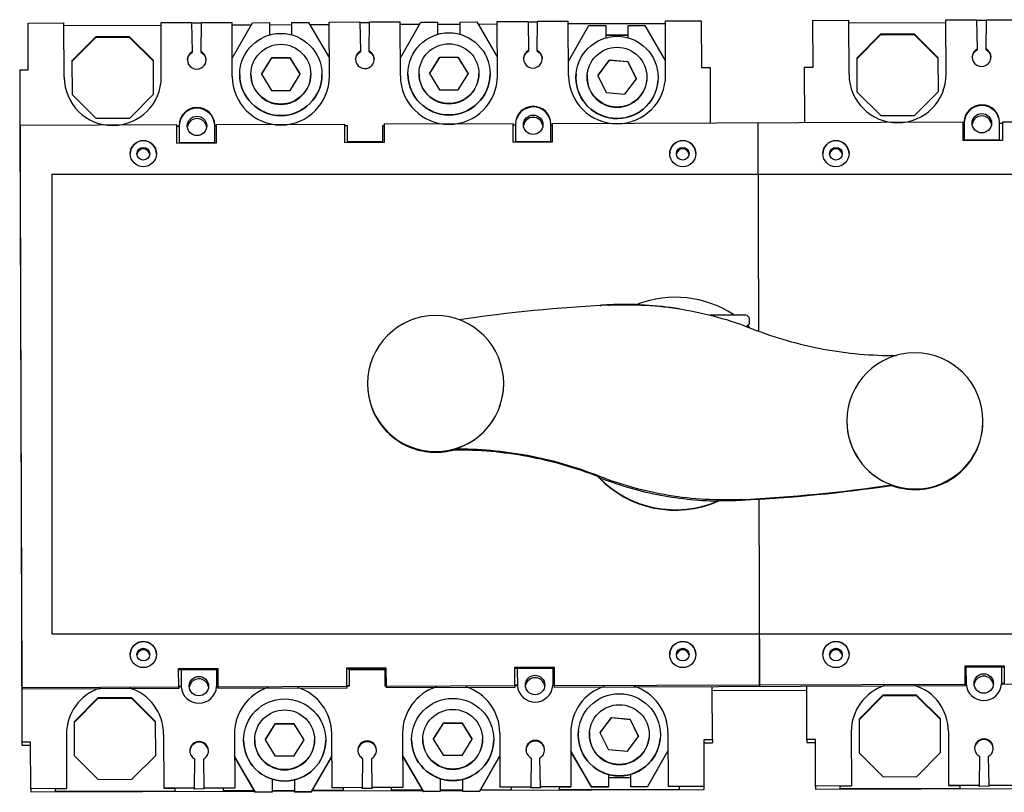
# Model space of a CAD drawing. Header units: millimetres. Extents: x 55 to 450, y 247 to 454.
# Tile 1 of 2: x 55 to 318, y 247 to 454. Entities that reach past the tile are written whole.
import ezdxf

# ---------------------------------------------------------------- set-up
doc = ezdxf.new("R2010")
doc.units = ezdxf.units.MM
doc.header["$LTSCALE"] = 45.890032
doc.layers.get('0').update_dxf_attribs({"linetype": 'CONTINUOUS'})

msp = doc.modelspace()

# ---------------------------------------------------------------- linework, layer by layer
at = {"color": 7, "linetype": 'Continuous'}
for p, q in [((148.22, 453.32), (156.43, 453.35)), ((156.48, 438.85), (156.43, 453.35)), ((182.43, 453.44), (190.66, 453.47)), ((182.48, 438.9), (182.43, 453.44)), ((190.66, 453.47), (190.8, 445.68)), ((193.12, 445.69), (193.21, 453.48)), ((193.21, 453.48), (201.43, 453.5)), ((201.48, 439.01), (201.43, 453.5)), ((227.43, 453.59), (237.03, 453.63)), ((227.48, 439.05), (227.43, 453.59)), ((237.03, 453.63), (237.08, 441.13)), ((266.93, 453.73), (276.53, 453.76)), ((266.98, 441.23), (266.93, 453.73)), ((276.58, 439.26), (276.53, 453.76)), ((302.53, 453.85), (310.71, 453.88)), ((302.58, 439.31), (302.53, 453.85)), ((310.71, 453.88), (310.85, 446.06)), ((313.36, 453.66), (310.71, 453.66)), ((313.27, 446.07), (313.36, 453.89)), ((313.36, 453.89), (321.53, 453.91)), ((56.83, 453.01), (66.43, 453.04)), ((56.88, 440.51), (56.83, 453.01)), ((66.48, 438.54), (66.43, 453.04)), ((66.44, 452.38), (92.44, 452.47)), ((92.43, 453.13), (100.61, 453.16)), ((92.48, 438.59), (92.43, 453.13)), ((100.61, 453.16), (100.75, 445.35)), ((103.26, 452.95), (100.61, 452.94)), ((103.17, 445.36), (103.26, 453.17)), ((103.26, 453.17), (111.43, 453.2)), ((111.48, 438.7), (111.43, 453.2)), ((111.44, 452.54), (116.62, 452.56)), ((111.47, 443.57), (116.93, 453.11)), ((116.93, 453.11), (121.43, 453.12)), ((121.43, 453.12), (121.44, 449.75)), ((121.43, 452.57), (127.43, 452.59)), ((127.43, 453.15), (131.93, 453.16)), ((127.44, 449.77), (127.43, 453.15)), ((131.93, 453.16), (137.47, 443.65)), ((132.25, 452.61), (137.44, 452.63)), ((137.43, 453.29), (145.66, 453.31)), ((137.48, 438.74), (137.43, 453.29)), ((145.66, 453.31), (145.79, 445.53)), ((148.22, 453.1), (145.66, 453.09)), ((148.13, 445.53), (148.22, 453.32)), ((156.44, 452.69), (161.63, 452.71)), ((156.47, 443.73), (161.96, 453.28)), ((161.96, 453.28), (166.46, 453.28)), ((166.46, 453.28), (166.46, 449.91)), ((166.46, 452.73), (172.46, 452.75)), ((172.46, 453.29), (176.96, 453.3)), ((172.46, 449.92), (172.46, 453.29)), ((176.96, 453.3), (182.47, 443.79)), ((177.27, 452.76), (182.44, 452.78)), ((193.21, 453.25), (190.66, 453.25)), ((201.44, 452.85), (227.44, 452.93)), ((201.47, 442.78), (206.95, 452.32)), ((206.95, 452.32), (211.45, 452.34)), ((211.45, 452.34), (211.46, 449)), ((217.45, 452.35), (221.95, 452.36)), ((217.46, 448.95), (217.45, 452.35)), ((221.95, 452.36), (227.47, 442.85)), ((276.54, 453.1), (302.54, 453.19)), ((74.93, 449.31), (68.57, 442.91)), ((68.57, 442.75), (74.93, 449.15)), ((83.96, 449.34), (74.93, 449.31)), ((74.93, 449.31), (74.93, 449.15)), ((83.96, 449.18), (74.93, 449.15)), ((83.96, 449.34), (83.96, 449.18)), ((90.37, 442.98), (83.96, 449.34)), ((83.96, 449.18), (90.37, 442.82)), ((217.46, 449.8), (211.46, 449.78)), ((211.46, 449.75), (217.46, 449.77)), ((285.03, 450.03), (278.67, 443.62)), ((278.67, 443.46), (285.03, 449.87)), ((294.06, 450.06), (285.03, 450.03)), ((285.03, 450.03), (285.03, 449.87)), ((294.06, 449.9), (285.03, 449.87)), ((294.06, 450.06), (294.06, 449.9)), ((300.47, 443.7), (294.06, 450.06)), ((294.06, 449.9), (300.47, 443.54)), ((145.79, 445.53), (145.79, 445.3)), ((148.13, 445.31), (148.13, 445.53)), ((190.8, 445.68), (190.8, 445.46)), ((193.12, 445.47), (193.12, 445.69)), ((310.85, 446.06), (310.85, 445.84)), ((313.27, 445.85), (313.27, 446.07)), ((68.57, 442.91), (68.6, 433.88)), ((90.4, 433.95), (90.37, 442.98)), ((99.47, 443.17), (99.47, 443.16)), ((100.75, 445.35), (100.75, 445.12)), ((103.17, 445.13), (103.17, 445.36)), ((104.47, 443.17), (104.47, 443.17)), ((121.98, 443.67), (119.28, 439.32)), ((119.3, 439.29), (121.98, 443.62)), ((121.98, 443.67), (121.98, 443.62)), ((126.98, 443.67), (121.98, 443.67)), ((126.98, 443.62), (121.98, 443.62)), ((126.98, 443.67), (126.98, 443.62)), ((129.68, 439.32), (126.98, 443.67)), ((126.98, 443.62), (129.66, 439.29)), ((144.47, 443.32), (144.47, 443.31)), ((149.47, 443.32), (149.47, 443.33)), ((166.98, 443.82), (164.28, 439.47)), ((164.3, 439.45), (166.98, 443.77)), ((166.98, 443.82), (166.98, 443.77)), ((171.98, 443.82), (166.98, 443.82)), ((171.98, 443.77), (166.98, 443.77)), ((171.98, 443.82), (171.98, 443.77)), ((174.68, 439.47), (171.98, 443.82)), ((171.98, 443.77), (174.66, 439.45)), ((189.47, 443.47), (189.47, 443.46)), ((194.47, 443.47), (194.47, 443.48)), ((212.37, 443.08), (209.3, 438.98)), ((209.32, 438.95), (212.37, 443.02)), ((212.37, 443.08), (212.37, 443.02)), ((217.35, 442.64), (212.37, 443.08)), ((217.35, 442.59), (212.37, 443.02)), ((278.67, 443.62), (278.7, 434.6)), ((300.5, 434.67), (300.47, 443.7)), ((309.57, 443.88), (309.57, 443.87)), ((314.57, 443.88), (314.57, 443.89)), ((54.58, 440.5), (56.88, 440.51)), ((54.58, 440.5), (55.19, 260.51)), ((217.35, 442.64), (217.35, 442.59)), ((219.66, 438.07), (217.35, 442.64)), ((217.35, 442.59), (219.65, 438.05)), ((237.08, 441.13), (239.38, 441.13)), ((239.38, 441.13), (239.43, 426.3)), ((264.68, 441.22), (266.98, 441.23)), ((264.73, 426.39), (264.68, 441.22)), ((119.28, 439.32), (121.98, 434.97)), ((126.98, 434.97), (129.68, 439.32)), ((164.28, 439.47), (166.98, 435.12)), ((171.98, 435.12), (174.68, 439.47)), ((209.3, 438.98), (211.61, 434.41)), ((216.6, 433.98), (219.66, 438.07)), ((222.45, 437.76), (222.45, 437.83)), ((121.98, 434.97), (126.98, 434.97)), ((166.98, 435.12), (171.98, 435.12)), ((68.6, 433.88), (75, 427.51)), ((84.03, 427.55), (90.4, 433.95)), ((211.61, 434.41), (216.6, 433.98)), ((278.7, 434.6), (285.1, 428.23)), ((294.13, 428.26), (300.5, 434.67)), ((75, 427.51), (84.03, 427.55)), ((285.1, 428.23), (294.13, 428.26)), ((54.63, 425.28), (54.73, 425.28)), ((54.73, 425.67), (96.63, 425.81)), ((55.24, 275.08), (54.73, 425.67)), ((96.65, 420.82), (96.63, 425.81)), ((96.63, 425.42), (97.28, 425.43)), ((97.28, 425.65), (97.29, 421.03)), ((106.79, 421.06), (106.78, 425.68)), ((106.78, 425.46), (107.13, 425.46)), ((107.13, 425.85), (141.63, 425.97)), ((107.13, 425.85), (107.15, 420.84)), ((141.65, 420.97), (141.63, 425.97)), ((141.63, 425.58), (142.29, 425.58)), ((142.3, 421.18), (142.29, 425.58)), ((151.8, 421.21), (151.79, 425.61)), ((151.79, 425.61), (152.13, 425.61)), ((152.13, 426), (186.63, 426.12)), ((152.13, 426), (152.15, 421)), ((186.65, 421.13), (186.63, 426.12)), ((186.63, 425.73), (187.28, 425.73)), ((187.28, 425.96), (187.29, 421.33)), ((196.79, 421.37), (196.78, 425.99)), ((196.78, 425.77), (197.13, 425.77)), ((197.13, 426.16), (307.13, 426.53)), ((197.13, 426.16), (197.15, 421.15)), ((252.13, 426.34), (252.32, 370.72)), ((252.14, 426.34), (252.17, 412.56)), ((307.15, 421.54), (307.13, 426.53)), ((307.13, 426.14), (307.38, 426.14)), ((307.38, 426.37), (307.39, 421.74)), ((316.89, 421.78), (316.88, 426.4)), ((316.88, 426.18), (317.63, 426.18)), ((317.63, 426.57), (352.13, 426.69)), ((317.63, 426.57), (317.65, 421.56)), ((307.39, 421.74), (316.89, 421.78)), ((107.14, 420.85), (96.64, 420.81)), ((97.29, 421.03), (106.79, 421.06)), ((152.14, 421), (141.64, 420.97)), ((151.8, 421.21), (142.3, 421.18)), ((197.14, 421.16), (186.64, 421.12)), ((187.29, 421.33), (196.79, 421.37)), ((317.64, 421.57), (307.14, 421.53)), ((63.22, 412.56), (63.22, 289.5)), ((63.22, 412.56), (441.92, 412.56)), ((212.22, 377.57), (212.43, 377.58)), ((212.23, 377.49), (212.43, 377.5)), ((248.91, 374.78), (239.37, 374.78)), ((249.91, 372.56), (249, 371.65)), ((249.09, 371.63), (249.91, 372.45)), ((249.91, 372.45), (249.91, 373.78)), ((170.87, 338.94), (170.87, 338.78)), ((209.47, 331.75), (209.47, 331.6)), ((209.47, 331.6), (209.61, 331.54)), ((209.61, 331.54), (209.61, 331.39)), ((287.92, 329.38), (287.92, 329.22)), ((241.34, 325.2), (241.34, 325.04)), ((247.79, 325.45), (247.79, 325.29)), ((252.47, 325.6), (252.64, 275.75)), ((63.22, 289.5), (441.92, 289.5)), ((252.64, 275.75), (252.6, 289.5)), ((97.13, 280.22), (107.63, 280.26)), ((97.14, 275.22), (97.13, 280.23)), ((107.63, 279.87), (97.13, 279.83)), ((97.78, 279.83), (97.79, 275.31)), ((107.28, 279.87), (107.29, 275.34)), ((107.63, 280.25), (107.64, 275.26)), ((142.13, 280.37), (152.63, 280.41)), ((142.14, 275.37), (142.13, 280.38)), ((152.63, 280.02), (142.13, 279.98)), ((142.79, 279.99), (142.8, 275.46)), ((152.29, 279.89), (142.79, 279.86)), ((152.29, 280.02), (152.3, 275.49)), ((152.63, 280.4), (152.64, 275.41)), ((187.13, 280.53), (197.63, 280.56)), ((187.14, 275.53), (187.13, 280.53)), ((197.63, 280.17), (187.13, 280.14)), ((187.78, 280.14), (187.79, 275.61)), ((197.28, 280.17), (197.29, 275.65)), ((197.63, 280.56), (197.64, 275.56)), ((307.63, 280.94), (318.13, 280.97)), ((307.64, 275.94), (307.63, 280.94)), ((318.13, 280.59), (307.63, 280.55)), ((307.88, 280.55), (307.89, 276.02)), ((317.38, 280.58), (317.39, 276.06)), ((318.13, 280.97), (318.14, 275.97)), ((55.24, 275.29), (55.14, 275.29)), ((55.24, 275.16), (55.14, 275.16)), ((97.14, 275.22), (55.24, 275.08)), ((55.24, 275.08), (55.24, 274.69)), ((97.14, 274.83), (55.24, 274.69)), ((97.79, 275.43), (97.14, 275.43)), ((97.79, 275.31), (97.14, 275.3)), ((97.14, 275.22), (97.14, 274.83)), ((100.01, 275.43), (100.01, 275.44)), ((105.07, 275.46), (105.07, 275.45)), ((107.64, 275.47), (107.29, 275.47)), ((107.64, 275.34), (107.29, 275.34)), ((142.14, 275.37), (107.64, 275.26)), ((107.64, 275.26), (107.64, 274.87)), ((142.14, 274.98), (107.64, 274.87)), ((142.8, 275.59), (142.14, 275.58)), ((142.8, 275.46), (142.14, 275.46)), ((142.14, 275.37), (142.14, 274.98)), ((152.64, 275.62), (152.3, 275.62)), ((152.64, 275.49), (152.3, 275.49)), ((187.14, 275.53), (152.64, 275.41)), ((152.64, 275.41), (152.64, 275.02)), ((187.14, 275.14), (152.64, 275.02)), ((187.79, 275.74), (187.14, 275.74)), ((187.79, 275.61), (187.14, 275.61)), ((187.14, 275.53), (187.14, 275.14)), ((190.01, 275.74), (190.01, 275.75)), ((195.07, 275.77), (195.07, 275.76)), ((197.64, 275.77), (197.29, 275.77)), ((197.64, 275.65), (197.29, 275.65)), ((307.64, 275.94), (197.64, 275.56)), ((197.64, 275.56), (197.64, 275.17)), ((307.64, 275.55), (197.64, 275.17)), ((239.99, 261.14), (239.94, 275.32)), ((239.94, 274.36), (265.24, 274.45)), ((252.64, 275.75), (252.64, 275.36)), ((252.64, 275.75), (252.64, 275.36)), ((265.29, 261.23), (265.24, 275.4)), ((307.89, 276.15), (307.64, 276.15)), ((307.89, 276.02), (307.64, 276.02)), ((307.64, 275.94), (307.64, 275.55)), ((310.11, 276.15), (310.11, 276.16)), ((315.17, 276.18), (315.17, 276.17)), ((318.14, 276.19), (317.39, 276.18)), ((318.14, 276.06), (317.39, 276.06)), ((352.64, 276.09), (318.14, 275.97)), ((75.53, 272.32), (69.17, 265.91)), ((69.17, 265.75), (75.53, 272.16)), ((84.56, 272.35), (75.53, 272.32)), ((75.53, 272.32), (75.53, 272.16)), ((84.56, 272.19), (75.53, 272.16)), ((84.56, 272.35), (84.56, 272.19)), ((90.97, 265.99), (84.56, 272.35)), ((84.56, 272.19), (90.97, 265.83)), ((285.63, 273.04), (279.27, 266.63)), ((279.27, 266.47), (285.63, 272.88)), ((294.66, 273.07), (285.63, 273.04)), ((285.63, 273.04), (285.63, 272.88)), ((294.66, 272.91), (285.63, 272.88)), ((301.07, 266.71), (294.66, 273.07)), ((294.66, 273.07), (294.66, 272.91)), ((294.66, 272.91), (301.07, 266.55)), ((213.02, 267.11), (209.91, 263.04)), ((209.93, 263.01), (213.02, 267.06)), ((213.02, 267.11), (218, 266.62)), ((213.02, 267.06), (213.02, 267.11)), ((213.02, 267.06), (218, 266.57)), ((220.26, 262.02), (218, 266.62)), ((218, 266.57), (218, 266.62)), ((218, 266.57), (220.24, 262)), ((279.27, 266.63), (279.3, 257.6)), ((301.1, 257.68), (301.07, 266.71)), ((69.17, 265.91), (69.2, 256.89)), ((91, 256.96), (90.97, 265.99)), ((122.99, 265.48), (120.29, 261.13)), ((120.31, 261.1), (122.99, 265.43)), ((122.99, 265.43), (122.99, 265.48)), ((122.99, 265.48), (127.99, 265.48)), ((122.99, 265.43), (127.99, 265.43)), ((130.69, 261.13), (127.99, 265.48)), ((127.99, 265.43), (127.99, 265.48)), ((127.99, 265.43), (130.67, 261.1)), ((167.99, 265.63), (165.29, 261.28)), ((165.3, 261.26), (167.99, 265.58)), ((167.99, 265.58), (167.99, 265.63)), ((167.99, 265.63), (172.99, 265.63)), ((167.99, 265.58), (172.99, 265.58)), ((175.69, 261.28), (172.99, 265.63)), ((172.99, 265.58), (172.99, 265.63)), ((172.99, 265.58), (175.67, 261.26)), ((67.09, 262.6), (67.13, 248.05)), ((93.09, 262.64), (93.13, 248.14)), ((112.09, 262.75), (112.13, 248.21)), ((120.29, 261.13), (122.99, 256.78)), ((127.99, 256.78), (130.69, 261.13)), ((138.08, 262.79), (138.13, 248.3)), ((157.08, 262.9), (157.13, 248.36)), ((165.29, 261.28), (167.99, 256.93)), ((172.99, 256.93), (175.69, 261.28)), ((183.08, 262.95), (183.13, 248.45)), ((202.08, 263.06), (202.13, 248.51)), ((209.91, 263.04), (212.17, 258.45)), ((217.15, 257.96), (220.26, 262.02)), ((223.05, 261.75), (223.05, 261.68)), ((228.08, 263.1), (228.13, 248.6)), ((239.99, 261.14), (237.69, 261.13)), ((237.69, 261.13), (237.73, 248.64)), ((239.99, 261.14), (239.99, 260.31)), ((267.59, 261.24), (265.29, 261.23)), ((265.29, 261.23), (265.29, 260.4)), ((267.63, 248.74), (267.59, 261.24)), ((277.18, 263.31), (277.23, 248.77)), ((303.18, 263.36), (303.23, 248.86)), ((57.49, 260.52), (55.19, 260.51)), ((55.19, 260.51), (55.19, 259.68)), ((55.19, 259.68), (57.5, 259.69)), ((57.53, 248.02), (57.49, 260.52)), ((145.1, 258.33), (145.1, 258.32)), ((150.1, 258.33), (150.1, 258.34)), ((190.1, 258.48), (190.1, 258.47)), ((195.1, 258.48), (195.1, 258.49)), ((217.15, 257.96), (212.17, 258.45)), ((237.69, 260.3), (239.99, 260.31)), ((265.29, 260.4), (267.59, 260.4)), ((310.2, 258.89), (310.2, 258.88)), ((315.2, 258.89), (315.2, 258.9)), ((69.2, 256.89), (75.61, 250.52)), ((84.64, 250.55), (91, 256.96)), ((100.1, 258.17), (100.1, 258.16)), ((101.38, 255.99), (101.29, 248.17)), ((103.97, 248.18), (103.83, 256)), ((105.1, 258.17), (105.1, 258.18)), ((117.64, 247.12), (112.11, 256.62)), ((112.11, 256.57), (117.64, 247.07)), ((127.99, 256.78), (122.99, 256.78)), ((138.11, 256.72), (132.64, 247.17)), ((132.64, 247.12), (138.11, 256.67)), ((146.38, 256.15), (146.29, 248.32)), ((148.97, 248.33), (148.84, 256.16)), ((162.64, 247.27), (157.11, 256.78)), ((157.11, 256.72), (162.64, 247.22)), ((172.99, 256.93), (167.99, 256.93)), ((183.11, 256.87), (177.64, 247.32)), ((177.64, 247.27), (183.11, 256.82)), ((191.48, 256.25), (191.39, 248.48)), ((193.97, 248.49), (193.83, 256.31)), ((207.67, 248.51), (202.1, 258.01)), ((202.1, 257.96), (207.67, 248.45)), ((228.1, 258.14), (222.67, 248.6)), ((222.67, 248.55), (228.1, 258.09)), ((279.3, 257.6), (285.71, 251.24)), ((294.74, 251.27), (301.1, 257.68)), ((311.48, 256.71), (311.39, 248.89)), ((314.07, 248.9), (313.93, 256.72)), ((75.61, 250.52), (84.64, 250.55)), ((122.12, 250.61), (122.14, 247.08)), ((128.12, 250.46), (128.14, 247.1)), ((167.12, 250.77), (167.14, 247.24)), ((173.12, 250.62), (173.14, 247.26)), ((212.15, 251.95), (212.17, 248.53)), ((212.16, 250.99), (218.16, 251.01)), ((218.17, 248.57), (218.15, 251.94)), ((285.71, 251.24), (294.74, 251.27)), ((67.13, 248.05), (57.53, 248.02)), ((57.53, 248.02), (57.53, 247.2)), ((67.13, 248.02), (64.03, 248.01)), ((64.03, 248.01), (64.03, 247.38)), ((101.29, 248.17), (93.13, 248.14)), ((96.23, 248.12), (93.13, 248.11)), ((96.23, 247.49), (96.23, 248.12)), ((101.29, 247.95), (101.29, 248.17)), ((103.97, 247.96), (101.29, 247.95)), ((112.13, 248.21), (103.97, 248.18)), ((103.97, 247.96), (103.97, 248.18)), ((112.13, 248.18), (109.03, 248.17)), ((109.03, 248.17), (109.03, 247.54)), ((146.29, 248.32), (138.13, 248.3)), ((141.23, 248.28), (138.13, 248.26)), ((141.23, 247.65), (141.23, 248.28)), ((146.29, 248.1), (146.29, 248.32)), ((148.97, 248.11), (146.29, 248.1)), ((157.13, 248.36), (148.97, 248.33)), ((148.97, 248.11), (148.97, 248.33)), ((157.13, 248.33), (154.03, 248.32)), ((154.03, 248.32), (154.03, 247.69)), ((167.13, 247.74), (173.13, 247.76)), ((177.83, 247.61), (237.73, 247.81)), ((177.92, 247.77), (186.23, 247.8)), ((191.39, 248.48), (183.13, 248.45)), ((186.23, 248.43), (183.13, 248.42)), ((186.23, 247.8), (186.23, 248.43)), ((191.39, 248.25), (191.39, 248.48)), ((193.97, 248.26), (191.39, 248.25)), ((202.13, 248.51), (193.97, 248.49)), ((193.97, 248.26), (193.97, 248.49)), ((202.13, 248.48), (199.03, 248.47)), ((199.03, 248.47), (199.03, 247.84)), ((199.03, 247.84), (231.23, 247.95)), ((212.17, 248.53), (207.67, 248.51)), ((207.67, 248.51), (207.67, 248.45)), ((212.17, 248.48), (207.67, 248.45)), ((212.17, 248.53), (212.17, 248.48)), ((222.67, 248.6), (218.17, 248.57)), ((218.17, 248.57), (218.17, 248.52)), ((222.67, 248.55), (218.17, 248.52)), ((222.67, 248.6), (222.67, 248.55)), ((237.73, 248.64), (228.13, 248.6)), ((231.23, 248.58), (228.13, 248.57)), ((231.23, 247.95), (231.23, 248.58)), ((237.73, 248.64), (237.73, 247.81)), ((277.23, 248.77), (267.63, 248.74)), ((267.63, 248.74), (267.63, 247.92)), ((267.63, 247.92), (327.54, 248.12)), ((277.23, 248.74), (274.13, 248.73)), ((274.13, 248.73), (274.13, 248.1)), ((274.13, 248.1), (306.33, 248.21)), ((311.39, 248.89), (303.23, 248.86)), ((306.33, 248.84), (303.23, 248.83)), ((306.33, 248.21), (306.33, 248.84)), ((311.39, 248.66), (311.39, 248.89)), ((314.07, 248.67), (311.39, 248.66)), ((322.23, 248.92), (314.07, 248.9)), ((314.07, 248.67), (314.07, 248.9)), ((57.53, 247.2), (117.44, 247.4)), ((64.03, 247.38), (96.23, 247.49)), ((109.03, 247.54), (117.35, 247.57)), ((122.14, 247.13), (117.64, 247.12)), ((117.64, 247.12), (117.64, 247.07)), ((122.14, 247.08), (117.64, 247.07)), ((122.13, 247.58), (128.13, 247.6)), ((122.14, 247.42), (128.14, 247.44)), ((132.64, 247.17), (128.14, 247.15)), ((132.64, 247.12), (128.14, 247.1)), ((132.64, 247.17), (132.64, 247.12)), ((132.83, 247.46), (162.44, 247.56)), ((132.92, 247.62), (141.23, 247.65)), ((154.03, 247.69), (162.35, 247.72)), ((167.14, 247.29), (162.64, 247.27)), ((162.64, 247.27), (162.64, 247.22)), ((167.14, 247.24), (162.64, 247.22)), ((167.14, 247.57), (173.14, 247.59)), ((177.64, 247.32), (173.14, 247.31)), ((177.64, 247.27), (173.14, 247.26)), ((177.64, 247.32), (177.64, 247.27))]:
    msp.add_line(p, q, dxfattribs=at)
for centre, radius in [((124.48, 439.25), 11), ((169.48, 439.41), 11), ((214.48, 438.46), 11), ((124.48, 439.32), 8), ((169.48, 439.47), 8), ((214.48, 438.53), 8), ((102.03, 425.48), 2.6), ((192.03, 425.79), 2.6), ((312.13, 426.2), 2.6), ((87.67, 418.05), 3.5), ((87.67, 418.02), 1.7), ((232.07, 418.05), 3.5), ((232.07, 418.02), 1.7), ((273.07, 418.05), 3.5), ((273.07, 418.02), 1.7), ((87.67, 283.95), 3.5), ((232.07, 283.95), 3.5), ((273.07, 283.95), 3.5), ((87.67, 283.93), 1.7), ((232.07, 283.93), 1.7), ((273.07, 283.93), 1.7), ((102.54, 275.49), 2.6), ((192.54, 275.79), 2.6), ((312.64, 276.2), 2.6), ((125.49, 261.06), 11), ((170.49, 261.22), 11), ((215.08, 262.47), 11), ((125.49, 261.13), 8), ((170.49, 261.28), 8), ((215.08, 262.53), 8)]:
    msp.add_circle(centre, radius, dxfattribs=at)
for centre, radius, start, end in [((101.97, 443.17), 2.5, 180.1991, 299.2271), ((146.97, 443.32), 2.5, 180.199, 298.0125), ((191.97, 443.47), 2.5, 180.199, 297.883), ((312.07, 443.88), 2.5, 180.1991, 299.2271), ((79.48, 438.59), 13, 180.198, 359.9976), ((124.48, 438.74), 13, 180.198, 359.9976), ((124.48, 439.24), 11, 180.0023, 359.9977), ((124.48, 439.25), 8, 180.0024, 359.9976), ((169.48, 438.9), 13, 180.198, 359.9976), ((169.48, 439.39), 11, 180.0023, 359.9977), ((169.48, 439.41), 8, 180.0024, 359.9976), ((214.48, 439.05), 13, 180.198, 359.9976), ((214.48, 438.44), 11, 175.0085, 355.0039), ((214.48, 438.46), 8, 175.0085, 355.0039), ((289.58, 439.31), 13, 180.198, 359.9976), ((102.03, 425.67), 4.75, 0.199, 180.1923), ((102.03, 425.48), 4.75, 2.4047, 177.984), ((192.03, 425.97), 4.75, 0.199, 180.1923), ((192.03, 425.79), 4.75, 2.4047, 177.984), ((312.13, 426.38), 4.75, 0.1989, 178.6487), ((312.13, 426.2), 4.75, 2.4045, 176.4252), ((102.03, 424.85), 2.6, 13.5308, 166.8162), ((192.03, 425.15), 2.6, 13.5308, 166.8162), ((312.13, 425.56), 2.6, 13.5308, 166.8162), ((102.05, 424.84), 2.62, 166.8459, 172.8547), ((102.01, 424.84), 2.62, 7.3853, 13.5016), ((192.05, 425.15), 2.62, 166.8459, 172.8547), ((192.01, 425.15), 2.62, 7.3853, 13.5016), ((312.08, 426.38), 4.7, 178.6349, 180.1948), ((312.15, 425.56), 2.62, 166.8459, 172.8547), ((312.11, 425.56), 2.62, 7.3853, 13.5016), ((87.67, 418.02), 3.5, 0.0033, 179.9967), ((87.67, 417.66), 1.7, 11.4252, 168.5581), ((87.67, 417.62), 1.7, 12.8086, 167.1735), ((87.67, 417.66), 1.7, 89.9949, 99.8827), ((87.67, 417.66), 1.7, 80.1208, 90.0018), ((232.07, 418.02), 3.5, 0.0033, 179.9967), ((232.07, 417.66), 1.7, 11.4252, 168.5581), ((232.07, 417.62), 1.7, 12.8086, 167.1735), ((232.07, 417.66), 1.7, 89.9949, 99.8827), ((232.07, 417.66), 1.7, 80.1208, 90.0018), ((273.07, 418.02), 3.5, 0.0033, 179.9967), ((273.07, 417.66), 1.7, 11.4252, 168.5581), ((273.07, 417.62), 1.7, 12.8086, 167.1735), ((273.07, 417.66), 1.7, 89.9949, 99.8827), ((273.07, 417.66), 1.7, 80.1208, 90.0018), ((87.68, 417.65), 1.71, 124.1936, 139.717), ((87.66, 417.65), 1.71, 40.2826, 55.8045), ((232.08, 417.65), 1.71, 124.1936, 139.717), ((232.06, 417.65), 1.71, 40.2826, 55.8045), ((273.08, 417.65), 1.71, 124.1936, 139.717), ((273.06, 417.65), 1.71, 40.2826, 55.8045), ((230.07, 351.16), 28.45, 56.8968, 110.8125), ((233.08, -41.24), 419.26, 92.8347, 98.3479), ((216.49, 285.67), 92, 92.6559, 93.8307), ((216.49, 285.67), 92, 80.8107, 92.5279), ((165.92, 356.49), 18.22, 0.0026, 179.9974), ((248.91, 373.78), 1, 0.0018, 90.0004), ((230.06, 351.15), 28.46, 45.5719, 47.0819), ((294.21, 346.49), 18.22, 0.0026, 179.9974), ((165.92, 356.49), 18.22, 180.0019, 359.9987), ((165.92, 356.32), 18.22, 180.0011, 249.803), ((165.92, 356.47), 18.22, 285.7709, 359.9987), ((294.21, 346.49), 18.22, 180.0011, 359.4498), ((294.21, 346.47), 18.22, 180.0011, 249.803), ((294.21, 346.32), 18.22, 249.8018, 359.9979), ((294.29, 346.49), 18.14, 359.4494, 359.9999), ((230.09, 351.08), 28.48, 223.4083, 223.6699), ((230.07, 351.06), 28.45, 223.6716, 293.4809), ((230.07, 351.16), 28.45, 224.0329, 293.3454), ((227.05, 744.19), 419.26, 272.8347, 278.3479), ((227.05, 744.03), 419.26, 272.8347, 278.3479), ((243.24, 417.21), 92.03, 268.8179, 272.8325), ((230.09, 351.01), 28.39, 293.4805, 293.7088), ((87.67, 283.93), 3.5, 0.0033, 179.9967), ((232.07, 283.93), 3.5, 0.0033, 179.9967), ((273.07, 283.93), 3.5, 0.0033, 179.9967), ((87.67, 283.57), 1.7, 11.4252, 168.5581), ((87.67, 283.52), 1.7, 12.8086, 167.1735), ((87.68, 283.56), 1.71, 124.1936, 139.717), ((87.67, 283.56), 1.7, 89.9949, 99.8827), ((87.67, 283.56), 1.7, 80.1208, 90.0018), ((87.66, 283.56), 1.71, 40.2826, 55.8045), ((232.07, 283.57), 1.7, 11.4252, 168.5581), ((232.07, 283.52), 1.7, 12.8086, 167.1735), ((232.08, 283.56), 1.71, 124.1936, 139.717), ((232.07, 283.56), 1.7, 89.9949, 99.8827), ((232.07, 283.56), 1.7, 80.1208, 90.0018), ((232.06, 283.56), 1.71, 40.2826, 55.8045), ((273.07, 283.57), 1.7, 11.4252, 168.5581), ((273.07, 283.52), 1.7, 12.8086, 167.1735), ((273.08, 283.56), 1.71, 124.1936, 139.717), ((273.07, 283.56), 1.7, 89.9949, 99.8827), ((273.07, 283.56), 1.7, 80.1208, 90.0018), ((273.06, 283.56), 1.71, 40.2826, 55.8045), ((102.54, 274.84), 2.6, 13.5409, 166.8504), ((192.54, 275.15), 2.6, 13.5409, 166.8504), ((312.64, 275.56), 2.6, 13.5409, 166.8504), ((80.08, 262.6), 13, 108.0262, 179.9987), ((80.09, 262.6), 13, 0.1969, 72.294), ((102.54, 275.67), 4.75, 182.8752, 184.3915), ((102.54, 275.67), 4.75, 184.3698, 356.0221), ((102.54, 274.85), 2.6, 166.8533, 169.2899), ((102.54, 274.85), 2.6, 10.9319, 13.538), ((102.55, 275.67), 4.75, 356.0003, 357.5179), ((125.08, 262.75), 13, 108.0262, 179.9987), ((125.09, 262.75), 13, 0.1969, 72.294), ((170.08, 262.9), 13, 108.0262, 179.9987), ((170.09, 262.9), 13, 0.1969, 72.294), ((192.54, 275.98), 4.75, 182.8752, 184.3915), ((192.54, 275.98), 4.75, 184.3698, 356.0221), ((192.54, 275.16), 2.6, 166.8533, 169.2899), ((192.54, 275.16), 2.6, 10.9319, 13.538), ((192.54, 275.98), 4.75, 356.0003, 357.5179), ((215.08, 263.06), 13, 108.0262, 179.9987), ((215.08, 263.06), 13, 0.1969, 72.294), ((290.18, 263.31), 13, 108.0262, 179.9987), ((290.18, 263.31), 13, 0.1969, 72.294), ((312.64, 276.39), 4.75, 182.8752, 184.3915), ((312.65, 276.39), 4.76, 184.391, 184.9715), ((312.64, 276.39), 4.75, 184.9512, 356.0222), ((312.64, 275.57), 2.6, 166.8533, 169.2899), ((312.64, 275.57), 2.6, 10.9319, 13.538), ((312.64, 276.39), 4.75, 356.0003, 357.5179), ((125.49, 261.05), 11, 180.0008, 359.9991), ((125.49, 261.06), 8, 180.0024, 359.9976), ((170.49, 261.2), 11, 180.0008, 359.9991), ((170.49, 261.22), 8, 180.0024, 359.9976), ((192.6, 258.48), 2.5, 0.1991, 119.5539), ((215.08, 262.45), 11, 174.3776, 354.3759), ((215.08, 262.47), 8, 174.3795, 354.3749), ((312.7, 258.67), 2.5, 4.6298, 175.3657), ((312.7, 258.89), 2.5, 0.1991, 119.5664), ((102.6, 257.95), 2.5, 4.6298, 175.3657), ((102.6, 258.17), 2.5, 0.1991, 119.5664), ((147.6, 258.1), 2.5, 4.6298, 175.3657), ((147.6, 258.33), 2.5, 0.1991, 119.7004), ((192.6, 258.26), 2.5, 4.6298, 175.3657)]:
    msp.add_arc(centre, radius, start, end, dxfattribs=at)
for points, knots in [([(145.79, 445.53), (145.4, 445.32), (144.72, 444.67), (144.47, 443.76), (144.47, 443.32)], [0, 0, 0, 0, 0.5, 1, 1, 1, 1]), ([(149.47, 443.33), (149.47, 443.77), (149.21, 444.68), (148.52, 445.33), (148.13, 445.53)], [0, 0, 0, 0, 0.499996, 1, 1, 1, 1]), ([(190.8, 445.68), (190.4, 445.47), (189.72, 444.83), (189.47, 443.92), (189.47, 443.47)], [0, 0, 0, 0, 0.5, 1, 1, 1, 1]), ([(189.48, 443.46), (189.51, 443.87), (189.79, 444.69), (190.43, 445.27), (190.8, 445.46)], [0, 0, 0, 0, 0.500042, 1, 1, 1, 1]), ([(194.47, 443.48), (194.47, 443.93), (194.21, 444.84), (193.52, 445.48), (193.12, 445.69)], [0, 0, 0, 0, 0.499996, 1, 1, 1, 1]), ([(193.12, 445.47), (193.49, 445.28), (194.14, 444.7), (194.42, 443.87), (194.46, 443.46)], [0, 0, 0, 0, 0.499958, 1, 1, 1, 1]), ([(310.85, 446.06), (310.47, 445.85), (309.81, 445.21), (309.57, 444.32), (309.57, 443.88)], [0, 0, 0, 0, 0.5, 1, 1, 1, 1]), ([(309.58, 443.87), (309.61, 444.27), (309.88, 445.07), (310.5, 445.65), (310.85, 445.84)], [0, 0, 0, 0, 0.500041, 1, 1, 1, 1]), ([(314.57, 443.89), (314.57, 444.33), (314.32, 445.22), (313.66, 445.86), (313.27, 446.07)], [0, 0, 0, 0, 0.499996, 1, 1, 1, 1]), ([(313.27, 445.85), (313.63, 445.65), (314.25, 445.08), (314.52, 444.28), (314.56, 443.87)], [0, 0, 0, 0, 0.499959, 1, 1, 1, 1]), ([(100.75, 445.35), (100.37, 445.13), (99.71, 444.49), (99.47, 443.6), (99.47, 443.17)], [0, 0, 0, 0, 0.5, 1, 1, 1, 1]), ([(99.48, 443.15), (99.51, 443.56), (99.78, 444.35), (100.4, 444.93), (100.75, 445.12)], [0, 0, 0, 0, 0.500041, 1, 1, 1, 1]), ([(104.47, 443.17), (104.47, 443.61), (104.22, 444.5), (103.56, 445.14), (103.17, 445.36)], [0, 0, 0, 0, 0.499996, 1, 1, 1, 1]), ([(103.17, 445.13), (103.53, 444.94), (104.15, 444.36), (104.43, 443.56), (104.46, 443.15)], [0, 0, 0, 0, 0.499959, 1, 1, 1, 1]), ([(103.19, 440.98), (103.57, 441.2), (104.23, 441.84), (104.47, 442.73), (104.47, 443.17)], [0, 0, 0, 0, 0.5, 1, 1, 1, 1]), ([(144.48, 443.31), (144.51, 443.72), (144.79, 444.53), (145.43, 445.11), (145.79, 445.3)], [0, 0, 0, 0, 0.500042, 1, 1, 1, 1]), ([(148.13, 445.31), (148.49, 445.12), (149.14, 444.54), (149.42, 443.72), (149.46, 443.31)], [0, 0, 0, 0, 0.499958, 1, 1, 1, 1]), ([(148.14, 441.11), (148.54, 441.32), (149.22, 441.97), (149.47, 442.87), (149.47, 443.32)], [0, 0, 0, 0, 0.5, 1, 1, 1, 1]), ([(193.14, 441.26), (193.53, 441.47), (194.22, 442.12), (194.47, 443.03), (194.47, 443.47)], [0, 0, 0, 0, 0.5, 1, 1, 1, 1]), ([(313.29, 441.7), (313.67, 441.91), (314.33, 442.56), (314.57, 443.45), (314.57, 443.88)], [0, 0, 0, 0, 0.5, 1, 1, 1, 1]), ([(212.35, 377.5), (218.85, 377.82), (231.95, 377.08), (244.61, 373.58), (250.66, 371.19)], [0, 0, 0, 0, 0.500001, 1, 1, 1, 1]), ([(250.66, 371.19), (256.78, 368.78), (269.5, 365.12), (282.69, 363.96), (289.26, 364.01)], [0, 0, 0, 0, 0.499999, 1, 1, 1, 1]), ([(159.63, 339.22), (161.41, 338.56), (165.21, 337.81), (169.05, 338.27), (170.87, 338.78)], [0, 0, 0, 0, 0.5, 1, 1, 1, 1]), ([(209.47, 331.75), (203.36, 334.17), (190.64, 337.83), (177.45, 338.99), (170.87, 338.94)], [0, 0, 0, 0, 0.499999, 1, 1, 1, 1]), ([(170.87, 338.78), (177.45, 338.83), (190.64, 337.67), (203.36, 334.01), (209.47, 331.6)], [0, 0, 0, 0, 0.500001, 1, 1, 1, 1]), ([(247.79, 325.45), (241.29, 325.12), (228.18, 325.87), (215.53, 329.37), (209.47, 331.75)], [0, 0, 0, 0, 0.500001, 1, 1, 1, 1]), ([(209.61, 331.39), (214.65, 329.41), (225.1, 326.34), (235.93, 325.15), (241.34, 325.04)], [0, 0, 0, 0, 0.499999, 1, 1, 1, 1]), ([(311.47, 261.07), (311.09, 260.85), (310.43, 260.21), (310.2, 259.33), (310.2, 258.89)], [0, 0, 0, 0, 0.5, 1, 1, 1, 1]), ([(101.37, 260.35), (100.99, 260.13), (100.34, 259.49), (100.1, 258.61), (100.1, 258.17)], [0, 0, 0, 0, 0.5, 1, 1, 1, 1]), ([(146.36, 260.5), (145.99, 260.28), (145.33, 259.64), (145.1, 258.76), (145.1, 258.33)], [0, 0, 0, 0, 0.5, 1, 1, 1, 1]), ([(145.1, 258.32), (145.1, 257.88), (145.34, 257), (146, 256.36), (146.38, 256.15)], [0, 0, 0, 0, 0.499996, 1, 1, 1, 1]), ([(148.84, 256.16), (149.22, 256.37), (149.87, 257.01), (150.1, 257.89), (150.1, 258.33)], [0, 0, 0, 0, 0.5, 1, 1, 1, 1]), ([(191.37, 260.66), (190.99, 260.44), (190.34, 259.8), (190.1, 258.92), (190.1, 258.48)], [0, 0, 0, 0, 0.5, 1, 1, 1, 1]), ([(190.1, 258.47), (190.1, 258.02), (190.36, 257.1), (191.07, 256.45), (191.48, 256.25)], [0, 0, 0, 0, 0.499996, 1, 1, 1, 1]), ([(193.83, 256.31), (194.21, 256.52), (194.86, 257.16), (195.1, 258.05), (195.1, 258.48)], [0, 0, 0, 0, 0.5, 1, 1, 1, 1]), ([(310.2, 258.88), (310.2, 258.45), (310.44, 257.56), (311.1, 256.92), (311.48, 256.71)], [0, 0, 0, 0, 0.499996, 1, 1, 1, 1]), ([(313.93, 256.72), (314.31, 256.93), (314.96, 257.57), (315.2, 258.46), (315.2, 258.89)], [0, 0, 0, 0, 0.5, 1, 1, 1, 1]), ([(100.1, 258.16), (100.1, 257.73), (100.34, 256.84), (101, 256.2), (101.38, 255.99)], [0, 0, 0, 0, 0.499996, 1, 1, 1, 1]), ([(103.83, 256), (104.21, 256.21), (104.87, 256.85), (105.1, 257.74), (105.1, 258.17)], [0, 0, 0, 0, 0.5, 1, 1, 1, 1])]:
    msp.add_open_spline(points, degree=3, knots=knots, dxfattribs=at)
for points in [[(87.38, 419.33), (87.14, 419.29), (86.91, 419.2), (86.71, 419.07)], [(88.62, 419.07), (88.42, 419.2), (88.19, 419.29), (87.96, 419.33)], [(231.78, 419.33), (231.54, 419.29), (231.31, 419.2), (231.11, 419.07)], [(233.02, 419.07), (232.82, 419.2), (232.59, 419.29), (232.36, 419.33)], [(272.78, 419.33), (272.54, 419.29), (272.31, 419.2), (272.11, 419.07)], [(274.02, 419.07), (273.82, 419.2), (273.59, 419.29), (273.36, 419.33)], [(86.37, 418.76), (86.19, 418.54), (86.06, 418.27), (86, 418)], [(89.33, 418), (89.28, 418.27), (89.15, 418.54), (88.97, 418.76)], [(230.77, 418.76), (230.59, 418.54), (230.46, 418.27), (230.4, 418)], [(233.73, 418), (233.68, 418.27), (233.55, 418.54), (233.37, 418.76)], [(271.77, 418.76), (271.59, 418.54), (271.46, 418.27), (271.4, 418)], [(274.73, 418), (274.68, 418.27), (274.55, 418.54), (274.37, 418.76)], [(209.96, 377.36), (210.08, 377.42), (210.21, 377.46), (210.34, 377.47)], [(86.37, 284.66), (86.19, 284.45), (86.06, 284.18), (86, 283.9)], [(87.38, 285.24), (87.14, 285.2), (86.91, 285.11), (86.71, 284.97)], [(88.62, 284.97), (88.42, 285.11), (88.19, 285.2), (87.96, 285.24)], [(89.33, 283.9), (89.28, 284.18), (89.15, 284.45), (88.97, 284.66)], [(230.77, 284.66), (230.59, 284.45), (230.46, 284.18), (230.4, 283.9)], [(231.78, 285.24), (231.54, 285.2), (231.31, 285.11), (231.11, 284.97)], [(233.02, 284.97), (232.82, 285.11), (232.59, 285.2), (232.36, 285.24)], [(233.73, 283.9), (233.68, 284.18), (233.55, 284.45), (233.37, 284.66)], [(271.77, 284.66), (271.59, 284.45), (271.46, 284.18), (271.4, 283.9)], [(272.78, 285.24), (272.54, 285.2), (272.31, 285.11), (272.11, 284.97)], [(274.02, 284.97), (273.82, 285.11), (273.59, 285.2), (273.36, 285.24)], [(274.73, 283.9), (274.68, 284.18), (274.55, 284.45), (274.37, 284.66)]]:
    msp.add_open_spline(points, degree=3, dxfattribs=at)

doc.saveas('drawing.dxf')
